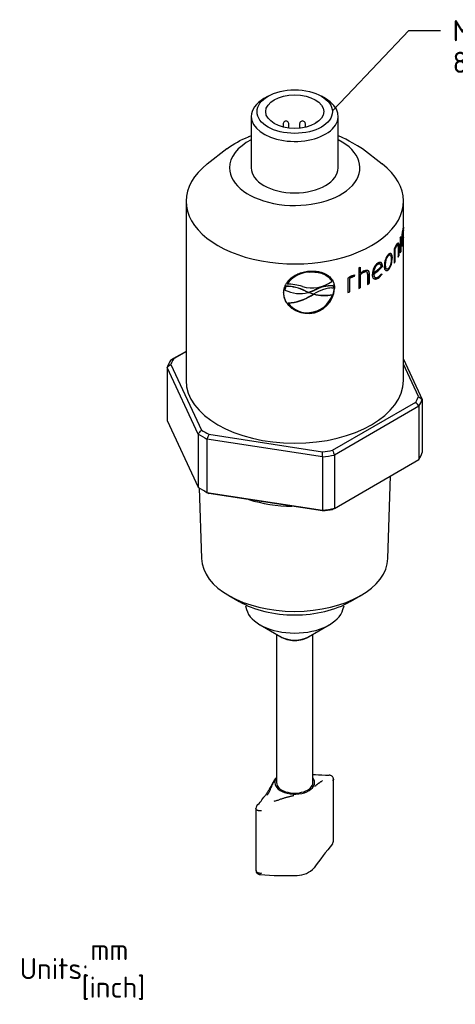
# Model space of a CAD drawing. Header units: millimetres. Extents: x 0 to 288, y -84 to 203.
# Tile 2 of 4: x 5 to 78, y 35 to 198. Entities that reach past the tile are written whole.
import ezdxf
from ezdxf import colors
from ezdxf.entities.mleader import LeaderData, LeaderLine
from ezdxf.math import Vec2, Vec3

# ---------------------------------------------------------------- set-up
doc = ezdxf.new("R2010")
doc.units = ezdxf.units.MM
doc.layers.add('Default', color=7, linetype='Continuous')
doc.layers.add('PDM_011754', color=7, linetype='Continuous')

# ---------------------------------------------------------------- blocks, each defined once
blk = doc.blocks.new('_SE_FILLED')
at = {"color": 0}
blk.add_line((0, 0), (-1, 0), dxfattribs=at)
blk.add_solid([(0, 0), (-1, -0.1665), (-1, 0.1665), (0, 0)], dxfattribs=at)
blk = doc.blocks.new('SE2')
at = {"layer": 'PDM_011754', "color": 7, "linetype": 'Continuous'}
for p, q in [((46.52, 185.66), (45.85, 185.27)), ((56.03, 185.27), (55.35, 185.66)), ((43.74, 182.33), (43.74, 174.49)), ((51.75, 181.08), (51.75, 180.38)), ((52.71, 180.53), (52.71, 181.08)), ((54.48, 181.24), (54.57, 181.44)), ((54.57, 181.44), (54.73, 181.41)), ((58.14, 174.49), (58.14, 182.33)), ((49.01, 181.04), (49.01, 180.57)), ((49.97, 180.4), (49.97, 181.04)), ((43.61, 179.06), (43.3, 178.94)), ((58.57, 178.94), (58.27, 179.06)), ((39.69, 176.97), (36.45, 174.43)), ((65.43, 174.43), (62.18, 176.97)), ((43.74, 174.49), (43.74, 173.8)), ((58.14, 173.8), (58.14, 174.49)), ((32.94, 168.27), (32.94, 138.58)), ((68.94, 164.68), (68.94, 168.27)), ((68.78, 163.42), (68.84, 163.42)), ((68.83, 163.61), (68.89, 163.61)), ((68.9, 163.88), (68.89, 163.61)), ((68.94, 163.74), (68.94, 164.42)), ((68.94, 162.41), (68.94, 163.47)), ((68.42, 162.21), (68.42, 159.72)), ((68.44, 162.25), (68.44, 159.91)), ((68.49, 162.4), (68.49, 159.91)), ((68.65, 161.81), (68.71, 161.8)), ((68.89, 161.78), (68.9, 161.64)), ((68.93, 161.95), (68.93, 162.24)), ((68.94, 138.58), (68.94, 162.18)), ((67.4, 160.36), (67.4, 157.99)), ((67.47, 160.39), (67.53, 160.38)), ((67.47, 160.39), (67.47, 158.18)), ((67.53, 160.38), (67.53, 158.17)), ((67.75, 160.89), (67.8, 160.88)), ((67.99, 161.05), (67.93, 161.06)), ((68.07, 160.72), (68.07, 159.02)), ((68.12, 160.93), (68.17, 160.92)), ((68.12, 160.93), (68.12, 159.21)), ((68.17, 160.92), (68.17, 159.2)), ((68.44, 159.91), (68.49, 159.91)), ((68.72, 161.15), (68.78, 161.14)), ((68.78, 161.05), (68.84, 161.05)), ((66.42, 159.28), (66.47, 159.26)), ((66.73, 159.37), (66.67, 159.39)), ((67.01, 158.85), (67.07, 158.83)), ((68.12, 159.21), (68.17, 159.2)), ((61.53, 157.23), (61.53, 153.8)), ((61.77, 157.33), (61.77, 156.31)), ((61.8, 157.34), (61.8, 156.29)), ((64.64, 157.83), (64.68, 157.81)), ((65.04, 157.9), (65, 157.92)), ((65.37, 157.55), (65.36, 157.4)), ((65.36, 157.4), (65.41, 157.38)), ((65.37, 157.55), (65.41, 157.53)), ((65.41, 157.53), (65.41, 157.38)), ((65.93, 157.76), (65.98, 157.74)), ((66.14, 157.04), (66.19, 157.02)), ((66.42, 156.92), (66.47, 156.9)), ((67.47, 158.18), (67.53, 158.17)), ((53.38, 156.58), (53.39, 156.54)), ((57.06, 155.03), (57.08, 155)), ((59.73, 155.5), (59.73, 153.13)), ((60.57, 155.77), (59.99, 155.47)), ((59.99, 155.47), (60.02, 155.44)), ((59.99, 155.47), (59.99, 153.26)), ((60.6, 155.74), (60.02, 155.44)), ((60.02, 155.44), (60.02, 153.23)), ((60.76, 155.83), (60.57, 155.77)), ((60.57, 155.77), (60.6, 155.74)), ((60.79, 155.8), (60.6, 155.74)), ((60.63, 155.98), (60.85, 156.05)), ((60.81, 156.04), (60.76, 155.83)), ((60.76, 155.83), (60.79, 155.8)), ((60.85, 156.05), (60.79, 155.8)), ((61.77, 156.31), (61.8, 156.29)), ((61.77, 156.08), (61.8, 156.05)), ((61.77, 156.08), (61.77, 153.94)), ((61.8, 156.05), (61.8, 153.91)), ((62.33, 156.5), (62.37, 156.48)), ((62.88, 156.54), (62.84, 156.56)), ((63.01, 156.2), (63.01, 154.49)), ((63.22, 156.37), (63.26, 156.34)), ((63.22, 156.37), (63.22, 154.65)), ((63.26, 156.34), (63.26, 154.62)), ((63.98, 156.4), (64.03, 156.37)), ((63.99, 156.2), (64.04, 156.17)), ((64.22, 155.65), (64.27, 155.62)), ((64.72, 155.52), (64.77, 155.5)), ((65.26, 156.23), (65.31, 156.12)), ((65.29, 156.26), (65.36, 156.1)), ((65.31, 156.12), (65.36, 156.1)), ((49.32, 153.55), (49.49, 154.16)), ((49.32, 153.58), (49.32, 153.55)), ((49.49, 154.19), (49.49, 154.16)), ((52.69, 153.4), (52.7, 153.36)), ((52.69, 153.4), (53.17, 153.19)), ((52.7, 153.36), (53.18, 153.15)), ((53.28, 153.19), (54.14, 153.51)), ((53.29, 153.16), (54.15, 153.48)), ((54.14, 153.51), (54.15, 153.48)), ((57.31, 154.29), (57.33, 154.25)), ((57.33, 154.25), (57.37, 153.88)), ((57.52, 153.84), (57.54, 153.81)), ((61.77, 153.94), (61.8, 153.91)), ((63.22, 154.65), (63.26, 154.62)), ((49.11, 153.17), (49.1, 153.14)), ((53.17, 153.19), (53.18, 153.15)), ((53.24, 153.13), (53.19, 153.13)), ((54.03, 152.87), (53.24, 153.13)), ((53.28, 153.19), (53.29, 153.16)), ((53.66, 152.66), (54.02, 152.88)), ((53.67, 152.62), (54.03, 152.85)), ((54.03, 152.85), (54.02, 152.88)), ((54.03, 152.87), (54.07, 152.88)), ((54.07, 152.89), (54.09, 152.85)), ((57.19, 152.79), (57.21, 152.76)), ((59.99, 153.26), (60.02, 153.23)), ((49.87, 151.42), (49.86, 151.39)), ((53.38, 149.7), (53.39, 149.67)), ((30.36, 141.89), (32.94, 143.37)), ((30.89, 142.19), (30.36, 141.89)), ((32.94, 143.37), (30.89, 142.19)), ((68.94, 142.13), (72.04, 135.44)), ((29.83, 140.74), (29.83, 131.92)), ((34.95, 129.7), (29.83, 140.74)), ((30.45, 141.24), (35.49, 130.36)), ((71.43, 135.92), (68.94, 141.29)), ((72.04, 135.44), (72.04, 126.62)), ((57.2, 127.01), (70.98, 134.97)), ((71.51, 134.29), (57.52, 126.21)), ((71.51, 134.29), (71.51, 125.47)), ((29.83, 131.92), (34.95, 120.88)), ((34.95, 129.7), (34.95, 120.88)), ((36.71, 129.66), (55.54, 126.75)), ((36.41, 128.86), (36.41, 120.04)), ((55.53, 125.9), (36.41, 128.86)), ((55.53, 125.9), (55.53, 117.09)), ((57.52, 126.21), (57.52, 117.39)), ((57.52, 117.39), (71.51, 125.47)), ((66.38, 109.08), (66.81, 122.76)), ((35.13, 120.77), (35.5, 109.08)), ((35.66, 120.45), (36.09, 120.21)), ((36.41, 120.04), (55.53, 117.09)), ((55.54, 116.95), (36.71, 119.87)), ((57.52, 117.39), (57.2, 117.21)), ((40.02, 102.93), (41.76, 101.93)), ((60.12, 101.93), (61.86, 102.93)), ((42.77, 101.26), (42.94, 100.64)), ((58.93, 100.64), (59.11, 101.26)), ((45.21, 98.09), (48.65, 96.11)), ((53.23, 96.11), (56.66, 98.09)), ((47.93, 96.52), (47.93, 71.95)), ((53.95, 71.95), (53.95, 96.52)), ((48.51, 96.18), (48.58, 96.14)), ((53.3, 96.14), (53.36, 96.18)), ((57.36, 62.24), (57.36, 72.51)), ((44.52, 67.66), (44.52, 57.39))]:
    blk.add_line(p, q, dxfattribs=at)
for centre, radius, start, end in [((49.49, 181.04), 0.48, 60, 180), ((49.49, 181.04), 0.48, 0, 60), ((52.23, 181.08), 0.48, 60, 180), ((52.23, 181.08), 0.48, 0, 60), ((80.68, 161.55), 12.03, 170.0148, 179.7176), ((78.58, 161.84), 9.87, 170.7768, 180.191), ((69.94, 163.49), 1.11, 159.2048, 172.3351), ((44.47, 164.46), 24.47, 358.3716, 0.512), ((49.82, 164.28), 19.12, 359.0542, 0.9145), ((64.09, 162.05), 4.81, 350.9628, 356.7059), ((63.48, 161.92), 5.43, 350.823, 357.0732), ((67.11, 162.41), 1.83, 354.479, 359.5259), ((87.73, 163.6), 18.84, 183.9287, 184.0206), ((66.9, 162.18), 2.04, 353.5419, 2.8961), ((73.82, 157.35), 7.09, 148.011, 154.8831), ((73.89, 157.2), 7.16, 149.037, 153.5843), ((73.95, 157.19), 7.17, 149.0167, 153.5718), ((63.42, 161.92), 5.43, 350.8363, 351.785), ((68.6, 157.66), 2.81, 139.4497, 181.6035), ((68.14, 157.89), 2.21, 141.1285, 183.3441), ((64.2, 158.66), 2.87, 322.2013, 3.4731), ((63.72, 154.27), 2.78, 118.2365, 133.6379), ((66.1, 156.24), 2.28, 128.265, 181.2484), ((65.8, 156.44), 1.82, 129.7491, 181.2447), ((53.68, 169.29), 16.66, 308.2176, 314.4884), ((65.81, 156.43), 1.79, 129.2308, 181.6611), ((53.64, 169.66), 16.86, 308.0257, 313.3777), ((53.69, 169.32), 16.73, 308.1997, 314.4655), ((53.51, 151.92), 4.66, 91.599, 145.3125), ((53.53, 151.84), 4.7, 91.7051, 145.052), ((53.79, 159.41), 5.51, 253.2695, 306.6296), ((62.14, 152.08), 4.19, 111.1197, 125.1902), ((63.42, 154.45), 2.33, 117.8104, 135.2716), ((63.46, 154.41), 2.33, 117.7786, 135.233), ((63.25, 157.55), 2.51, 305.9897, 325.3025), ((63.43, 157.55), 2.26, 306.5237, 325.3317), ((63.29, 157.54), 2.51, 305.9674, 325.2705), ((53.3, 152.82), 4.05, 160.1662, 169.179), ((51.81, 158.54), 5.58, 243.4504, 284.2722), ((49.53, 147.54), 6.66, 61.666, 90.33), ((49.56, 147.58), 6.58, 61.4882, 90.5993), ((49.77, 146.82), 7.71, 71.5462, 90.6704), ((53.05, 154.17), 4.48, 274.2508, 355.7553), ((53.07, 154.14), 4.48, 274.117, 355.7268), ((57.25, 147.64), 6.64, 89.5342, 117.8929), ((57.22, 147.79), 6.47, 89.0735, 118.3235), ((49.28, 159.67), 8.31, 274.0389, 301.9323), ((49.29, 159.65), 8.25, 274.0349, 302.0396), ((52.18, 183.81), 30.64, 271.8408, 272.0462), ((52.18, 183.88), 30.74, 271.8485, 272.0539), ((53.03, 154.24), 4.43, 274.7377, 340.5401), ((51, 182.94), 30.24, 275.7537, 275.8559), ((55.86, 160.43), 7.75, 256.6446, 279.8185), ((55.88, 160.5), 7.85, 256.7938, 279.741), ((53.01, 153.72), 3.92, 216.5245, 275.5298), ((332.54, -234.14), 481.84, 128.8267, 128.9211), ((687.13, 924.08), 1000.15, 232.00315, 232.04803), ((-255.67, -121.06), 415.03, 37.9707, 38.089), ((-431.38, 512.18), 603.12, 320.64225, 320.72346), ((364.24, 8.04), 349.38, 159.629, 159.7693), ((-282.62, 131.79), 338.2, 359.0024, 359.1458), ((442.25, 281.88), 415.03, 201.9109, 202.0292), ((112.9, 247.87), 148.97, 239.1038, 239.2368), ((46.89, 116.13), 8.69, 5.4134, 6.2978), ((51.21, 69.91), 4.39, 142.5701, 148.1786), ((49.86, 70.86), 2.74, 134.954, 141.3195), ((54.99, 83.18), 9.93, 263.9916, 265.9609), ((60.17, 194.88), 121.74, 267.2314, 268.3295), ((17.71, 91.19), 35.51, 319.4411, 322.8158), ((45.21, 67.66), 0.682, 139.8702, 180.4957), ((56.67, 62.24), 0.681, 319.9007, 0.5658), ((95.65, 29.22), 50.4, 139.7343, 145.412), ((51.29, 60.48), 3.9, 270.5447, 317.2044), ((49.4, 109.03), 52.48, 265.47, 272.1069)]:
    blk.add_arc(centre, radius, start, end, dxfattribs=at)
for major_axis in [(-6.24, 0), (4.8, 0)]:
    blk.add_ellipse((50.94, 183.11), major_axis=major_axis, ratio=0.57735, dxfattribs=at)
for centre, major_axis, ratio, start_param, end_param in [((50.94, 182.33), (-7.2, 0), 0.57735, 5.497787, 6.283185), ((50.94, 182.33), (-7.2, 0), 0.57735, 0, 3.926991), ((50.94, 173.8), (-10.8, 0), 0.57735, 5.442117, 6.283185), ((50.94, 173.8), (-10.8, 0), 0.57735, 0, 3.982661), ((50.94, 168.27), (-18, 0), 0.57735, 5.647992, 6.283185), ((50.94, 168.27), (-18, 0), 0.57735, 0, 3.776786), ((50.94, 173.8), (7.2, 0), 0.57735, 3.141593, 6.283185), ((50.94, 164.69), (18, 0), 0.57735, -0.241023, -0.222453), ((50.94, 162.2), (18, 0), 0.57735, -0.241023, -0.222453), ((50.94, 162.2), (17.94, 0), 0.57735, -0.227017, -0.222453), ((50.94, 162.2), (17.94, 0), 0.57735, -0.300286, -0.292296), ((50.94, 162.2), (18, 0), 0.57735, -0.31087, -0.292296), ((50.94, 165.63), (18, 0), 0.57735, -0.941373, -0.922798), ((50.94, 162.2), (17.94, 0), 0.57735, -0.409352, -0.398394), ((50.94, 162.2), (18, 0), 0.57735, -0.416968, -0.398394), ((50.94, 162.2), (17.94, 0), 0.57735, -0.938935, -0.922798), ((50.94, 162.2), (18, 0), 0.57735, -0.941373, -0.922798), ((50.94, 162.2), (17.94, 0), 0.57735, -0.832244, -0.8167), ((50.94, 162.2), (18, 0), 0.57735, -0.835275, -0.8167), ((50.94, 162.2), (17.94, 0), 0.57735, -1.058547, -1.041846), ((50.94, 162.2), (18, 0), 0.57735, -1.06042, -1.041846), ((50.94, 138.58), (-21, 0), 0.57735, -0.302632, -0.220966), ((50.94, 138.09), (-21.6, 0), 0.57735, -0.309516, -0.214083), ((50.94, 138.58), (18, 0), 0.57735, 3.141593, 6.283185), ((50.94, 138.58), (21, 0), 0.57735, -0.302632, -0.220966), ((50.94, 138.09), (21.6, 0), 0.57735, -0.309516, -0.214083), ((50.94, 138.09), (-21.6, 0), 0.57735, 0.737682, 0.833115), ((50.94, 138.58), (-21, 0), 0.57735, 0.744565, 0.826231), ((50.94, 138.09), (21.6, 0), 0.57735, -1.356713, -1.26128), ((50.94, 138.58), (21, 0), 0.57735, -1.34983, -1.268164), ((50.94, 129.27), (21.6, 0), 0.57735, -0.309516, -0.214083), ((50.94, 129.27), (-21.6, 0), 0.57735, 0.737682, 0.833115), ((50.94, 128.78), (-21, 0), 0.57735, 0.785398, 0.826231), ((50.94, 126.97), (-16, 0), 0.57735, 1.07541, 1.542584), ((50.94, 129.27), (21.6, 0), 0.57735, -1.356713, -1.26128), ((50.94, 128.78), (21, 0), 0.57735, -1.34983, -1.268164), ((50.94, 109.24), (-15.44, 0), 0.57735, 0.018147, 3.123446), ((50.94, 107.23), (-12.98, 0), 0.57735, 0.785398, 2.356195), ((50.94, 101.4), (8.1, 0), 0.57735, 3.304491, 6.120287), ((50.94, 97.22), (3.01, 0), 0.57735, 3.81173, 5.613048), ((50.94, 97.43), (3.24, 0), 0.57735, 3.926991, 5.497787), ((50.94, 71.95), (-3.3, 0), 0.57735, 0, 3.562906), ((50.94, 71.95), (-3.3, 0), 0.57735, 5.861872, 6.283185), ((50.94, 71.95), (-3.01, 0), 0.57735, 0, 3.141593), ((45.28, 57.31), (0.016, 0.6), 0.390389, 3.08862, 3.121614)]:
    blk.add_ellipse(centre, major_axis=major_axis, ratio=ratio, start_param=start_param, end_param=end_param, dxfattribs=at)
for points, knots in [([(68.89, 163.61), (68.89, 163.61), (68.88, 163.6), (68.88, 163.58), (68.87, 163.55), (68.85, 163.5), (68.84, 163.44), (68.84, 163.42)], [0, 0, 0, 0, 0.166648, 0.332944, 0.500087, 0.750303, 1, 1, 1, 1]), ([(68.94, 163.46), (68.94, 163.46), (68.94, 163.44), (68.94, 163.42), (68.93, 163.5), (68.93, 163.64), (68.93, 163.72), (68.93, 163.77)], [0.2252641, 0.2252641, 0.2252641, 0.2252641, 0.2512576, 0.4998958, 0.7484189, 0.8732386, 1, 1, 1, 1]), ([(68.94, 163.96), (68.94, 163.9), (68.94, 163.78), (68.94, 163.74), (68.94, 163.74), (68.94, 163.74)], [0, 0, 0, 0, 0.2497865, 0.4990786, 0.5192733, 0.5192733, 0.5192733, 0.5192733]), ([(68.84, 161.05), (68.82, 160.99), (68.79, 160.87), (68.74, 160.82), (68.7, 160.89), (68.66, 161.16), (68.66, 161.45), (68.65, 161.61)], [0, 0, 0, 0, 0.179066, 0.34054, 0.499615, 0.720059, 1, 1, 1, 1]), ([(68.66, 161.59), (68.66, 161.44), (68.67, 161.3), (68.69, 161.17), (68.7, 161.15), (68.72, 161.15)], [0.1606641, 0.1606641, 0.1606641, 0.1606641, 0.5, 0.5, 0.6940343, 0.6940343, 0.6940343, 0.6940343]), ([(68.71, 161.8), (68.71, 161.69), (68.72, 161.45), (68.74, 161.18), (68.78, 161.11), (68.81, 161.2), (68.83, 161.26), (68.84, 161.3)], [0, 0, 0, 0, 0.252645, 0.500323, 0.748977, 0.873531, 1, 1, 1, 1]), ([(67.8, 161.11), (67.85, 161.17), (67.95, 161.31), (68.08, 161.4), (68.15, 161.28), (68.17, 161.09), (68.17, 160.98), (68.17, 160.92)], [0, 0, 0, 0, 0.250304, 0.499485, 0.74814, 0.873464, 1, 1, 1, 1]), ([(68.07, 160.72), (68.07, 160.76), (68.07, 160.84), (68.05, 160.98), (68.01, 161.07), (67.93, 161.03), (67.86, 160.95), (67.82, 160.91), (67.8, 160.88)], [0, 0, 0, 0, 0.126024, 0.25085, 0.499736, 0.746154, 0.862965, 1, 1, 1, 1]), ([(68.01, 161.37), (68.01, 161.37), (68.01, 161.37), (68.05, 161.36), (68.08, 161.31), (68.11, 161.15), (68.11, 161.04), (68.12, 160.93)], [0.4863209, 0.4863209, 0.4863209, 0.4863209, 0.5, 0.5, 0.75, 0.75, 1, 1, 1, 1]), ([(68.78, 161.05), (68.76, 160.96), (68.73, 160.87), (68.7, 160.84), (68.7, 160.84), (68.69, 160.84)], [0, 0, 0, 0, 0.25, 0.25, 0.3172201, 0.3172201, 0.3172201, 0.3172201]), ([(65.98, 157.74), (65.99, 157.99), (66.01, 158.26), (66.12, 158.68), (66.18, 158.83), (66.31, 159.08), (66.39, 159.17), (66.47, 159.26)], [0, 0, 0, 0, 0.5, 0.5, 0.75, 0.75, 1, 1, 1, 1]), ([(66.42, 159.28), (66.47, 159.31), (66.54, 159.37), (66.63, 159.4), (66.66, 159.39), (66.67, 159.39)], [0, 0, 0, 0, 0.1684914, 0.2512594, 0.316096, 0.316096, 0.316096, 0.316096]), ([(67.01, 158.85), (67, 158.53), (66.98, 158.18), (66.83, 157.63), (66.77, 157.45), (66.6, 157.14), (66.51, 157.03), (66.42, 156.92)], [0, 0, 0, 0, 0.5, 0.5, 0.75, 0.75, 1, 1, 1, 1]), ([(66.47, 159.49), (66.52, 159.52), (66.61, 159.6), (66.78, 159.69), (66.95, 159.6), (67.03, 159.33), (67.06, 159.06), (67.06, 158.91), (67.07, 158.83)], [0, 0, 0, 0, 0.12564, 0.249499, 0.498683, 0.748359, 0.873873, 1, 1, 1, 1]), ([(66.47, 159.26), (66.54, 159.32), (66.62, 159.37), (66.74, 159.38), (66.79, 159.34), (66.9, 159.13), (66.91, 158.89), (66.91, 158.66)], [0, 0, 0, 0, 0.25, 0.25, 0.5, 0.5, 1, 1, 1, 1]), ([(66.91, 158.66), (66.91, 158.41), (66.89, 158.14), (66.79, 157.71), (66.74, 157.57), (66.62, 157.31), (66.54, 157.22), (66.47, 157.13)], [0, 0, 0, 0, 0.5, 0.5, 0.75, 0.75, 1, 1, 1, 1]), ([(66.77, 159.67), (66.82, 159.65), (66.85, 159.62), (66.93, 159.51), (66.96, 159.4), (67, 159.15), (67.01, 159), (67.01, 158.85)], [0.3493012, 0.3493012, 0.3493012, 0.3493012, 0.5, 0.5, 0.75, 0.75, 1, 1, 1, 1]), ([(49.1, 153.14), (49.11, 153.21), (49.12, 153.36), (49.15, 153.59), (49.2, 153.8), (49.26, 154.01), (49.33, 154.21), (49.41, 154.4), (49.51, 154.59), (49.62, 154.77), (49.75, 154.94), (49.89, 155.11), (50.04, 155.27), (50.2, 155.43), (50.47, 155.66), (50.88, 155.94), (51.39, 156.2), (51.88, 156.39), (52.34, 156.52), (52.85, 156.62), (53.21, 156.67), (53.39, 156.69)], [0, 0, 0, 0, 0.041912, 0.082838, 0.122882, 0.162159, 0.200787, 0.238892, 0.276605, 0.314062, 0.3514, 0.388757, 0.426274, 0.464087, 0.50233, 0.602807, 0.702045, 0.769013, 0.840389, 0.917128, 1, 1, 1, 1]), ([(53.39, 156.69), (53.63, 156.7), (54.09, 156.7), (54.75, 156.64), (55.35, 156.51), (55.88, 156.32), (56.4, 156.02), (56.87, 155.62), (57.25, 155.12), (57.47, 154.5), (57.52, 154.05), (57.54, 153.81)], [0, 0, 0, 0, 0.107364, 0.208825, 0.30642, 0.40243, 0.499248, 0.625059, 0.748824, 0.861713, 1, 1, 1, 1]), ([(62.84, 156.56), (62.82, 156.57), (62.81, 156.58), (62.67, 156.63), (62.49, 156.57), (62.33, 156.5)], [0.4318189, 0.4318189, 0.4318189, 0.4318189, 0.5, 0.5, 1, 1, 1, 1]), ([(62.41, 156.72), (62.52, 156.77), (62.73, 156.85), (62.99, 156.86), (63.13, 156.77), (63.21, 156.66), (63.24, 156.51), (63.26, 156.4), (63.26, 156.34)], [0, 0, 0, 0, 0.253039, 0.498147, 0.622896, 0.748647, 0.8738, 1, 1, 1, 1]), ([(63.03, 156.83), (63.09, 156.79), (63.13, 156.74), (63.2, 156.59), (63.21, 156.48), (63.22, 156.37)], [0.5609052, 0.5609052, 0.5609052, 0.5609052, 0.75, 0.75, 1, 1, 1, 1]), ([(64.64, 157.83), (64.68, 157.86), (64.75, 157.9), (64.88, 157.95), (64.96, 157.94), (65, 157.92)], [0, 0, 0, 0, 0.1254521, 0.2496646, 0.4186281, 0.4186281, 0.4186281, 0.4186281]), ([(64.68, 158.03), (64.74, 158.06), (64.84, 158.12), (64.99, 158.18), (65.12, 158.19), (65.27, 158.13), (65.37, 157.95), (65.4, 157.72), (65.41, 157.59), (65.41, 157.53)], [0, 0, 0, 0, 0.125124, 0.249195, 0.374321, 0.499956, 0.748989, 0.874102, 1, 1, 1, 1]), ([(64.68, 157.81), (64.76, 157.86), (64.84, 157.9), (64.98, 157.93), (65.05, 157.91), (65.19, 157.78), (65.21, 157.59), (65.22, 157.4)], [0, 0, 0, 0, 0.25, 0.25, 0.5, 0.5, 1, 1, 1, 1]), ([(65.14, 158.18), (65.15, 158.17), (65.17, 158.16), (65.25, 158.1), (65.3, 158.02), (65.35, 157.81), (65.36, 157.68), (65.37, 157.55)], [0.4411252, 0.4411252, 0.4411252, 0.4411252, 0.5, 0.5, 0.7499999, 0.7499999, 1, 1, 1, 1]), ([(66.47, 156.9), (66.42, 156.86), (66.33, 156.79), (66.13, 156.7), (65.94, 156.8), (65.84, 157.08), (65.81, 157.36), (65.8, 157.51), (65.79, 157.58)], [0, 0, 0, 0, 0.125643, 0.249491, 0.49868, 0.748372, 0.873881, 1, 1, 1, 1]), ([(66.14, 157.04), (66.1, 157.06), (66.01, 157.15), (65.95, 157.41), (65.94, 157.64), (65.93, 157.76)], [0.322758, 0.322758, 0.322758, 0.322758, 0.4994896, 0.7476664, 1, 1, 1, 1]), ([(66.47, 157.13), (66.39, 157.07), (66.32, 157.02), (66.18, 157.01), (66.12, 157.06), (66, 157.27), (65.99, 157.51), (65.98, 157.74)], [0, 0, 0, 0, 0.25, 0.25, 0.5, 0.5, 1, 1, 1, 1]), ([(66.42, 156.92), (66.32, 156.84), (66.22, 156.77), (66.09, 156.75), (66.05, 156.75), (66.02, 156.77)], [0, 0, 0, 0, 0.25, 0.25, 0.365928, 0.365928, 0.365928, 0.365928]), ([(53.38, 156.58), (53.6, 156.58), (54, 156.59), (54.78, 156.55), (55.65, 156.3), (56.52, 155.79), (56.88, 155.28), (57.06, 155.03)], [0, 0, 0, 0, 0.136865, 0.250911, 0.501103, 0.749912, 1, 1, 1, 1]), ([(53.39, 156.54), (53.79, 156.56), (54.19, 156.56), (54.95, 156.46), (55.3, 156.37), (55.95, 156.1), (56.24, 155.93), (56.72, 155.51), (56.91, 155.25), (57.08, 154.99)], [0, 0, 0, 0, 0.25, 0.25, 0.5, 0.5, 0.75, 0.75, 1, 1, 1, 1]), ([(57.12, 155.27), (57.15, 155.22), (57.18, 155.17), (57.21, 155.13), (57.24, 155.07), (57.26, 155.01), (57.29, 154.96), (57.34, 154.84), (57.38, 154.72), (57.42, 154.6), (57.45, 154.48), (57.47, 154.35), (57.48, 154.23), (57.5, 154.1), (57.51, 153.97), (57.52, 153.84)], [0.7145562, 0.7145562, 0.7145562, 0.7145562, 0.7471451, 0.7471451, 0.7471451, 0.7835164, 0.7835164, 0.7835164, 0.8564821, 0.8564821, 0.8564821, 0.9280054, 0.9280054, 0.9280054, 1, 1, 1, 1]), ([(63.01, 156.2), (63.01, 156.25), (63, 156.33), (62.96, 156.47), (62.84, 156.59), (62.62, 156.57), (62.45, 156.51), (62.37, 156.48)], [0, 0, 0, 0, 0.167706, 0.251078, 0.499866, 0.745436, 1, 1, 1, 1]), ([(64.77, 155.5), (64.7, 155.46), (64.57, 155.39), (64.38, 155.32), (64.2, 155.32), (64, 155.42), (63.87, 155.65), (63.83, 155.95), (63.82, 156.11), (63.81, 156.19)], [0, 0, 0, 0, 0.125615, 0.250086, 0.374731, 0.499621, 0.748723, 0.874174, 1, 1, 1, 1]), ([(63.99, 156.2), (64.01, 156.09), (64.02, 155.97), (64.08, 155.78), (64.13, 155.7), (64.21, 155.66), (64.22, 155.65), (64.22, 155.65)], [0, 0, 0, 0, 0.25, 0.25, 0.5, 0.5, 0.5278359, 0.5278359, 0.5278359, 0.5278359]), ([(64.04, 156.17), (64.04, 156.12), (64.06, 156.01), (64.1, 155.8), (64.2, 155.64), (64.36, 155.59), (64.49, 155.59), (64.63, 155.65), (64.73, 155.7), (64.77, 155.73)], [0, 0, 0, 0, 0.125003, 0.249406, 0.497998, 0.623311, 0.748646, 0.873806, 1, 1, 1, 1]), ([(64.72, 155.52), (64.59, 155.45), (64.46, 155.38), (64.24, 155.34), (64.15, 155.35), (64.07, 155.39)], [0, 0, 0, 0, 0.25, 0.25, 0.4475973, 0.4475973, 0.4475973, 0.4475973]), ([(57.37, 153.88), (57.1, 153.9), (56.82, 153.9), (56.26, 153.82), (55.97, 153.74), (55.12, 153.45), (54.59, 153.16), (54.07, 152.88)], [0, 0, 0, 0, 0.25, 0.25, 0.5, 0.5, 1, 1, 1, 1]), ([(53.39, 149.67), (53.15, 149.67), (52.69, 149.67), (52.02, 149.78), (51.41, 149.97), (50.85, 150.25), (50.31, 150.64), (49.81, 151.14), (49.42, 151.74), (49.18, 152.42), (49.13, 152.88), (49.1, 153.14)], [0, 0, 0, 0, 0.107416, 0.208905, 0.306499, 0.402476, 0.499228, 0.625071, 0.748814, 0.861657, 1, 1, 1, 1]), ([(53.38, 149.7), (53.34, 149.7), (53.3, 149.7), (53.26, 149.7), (53.1, 149.7), (52.94, 149.69), (52.78, 149.7), (52.62, 149.71), (52.46, 149.73), (52.3, 149.75), (52.14, 149.78), (51.98, 149.82), (51.83, 149.86), (51.68, 149.91), (51.53, 149.96), (51.39, 150.02), (51.32, 150.05), (51.25, 150.09), (51.18, 150.12), (51.04, 150.19), (50.9, 150.27), (50.77, 150.35), (50.65, 150.43), (50.52, 150.52), (50.41, 150.62), (50.35, 150.67), (50.29, 150.71), (50.24, 150.77), (50.13, 150.87), (50.02, 150.97), (49.93, 151.08), (49.83, 151.2), (49.74, 151.31), (49.66, 151.43), (49.58, 151.55), (49.51, 151.67), (49.44, 151.8), (49.41, 151.86), (49.38, 151.93), (49.35, 151.99), (49.3, 152.12), (49.25, 152.25), (49.22, 152.38), (49.19, 152.51), (49.16, 152.64), (49.15, 152.77), (49.14, 152.84), (49.13, 152.91), (49.13, 152.97), (49.12, 153.04), (49.11, 153.11), (49.11, 153.17)], [0, 0, 0, 0, 0.018178, 0.018178, 0.018178, 0.090966, 0.090966, 0.090966, 0.163938, 0.163938, 0.163938, 0.236898, 0.236898, 0.236898, 0.309846, 0.309846, 0.309846, 0.346218, 0.346218, 0.346218, 0.41914, 0.41914, 0.41914, 0.492051, 0.492051, 0.492051, 0.528422, 0.528422, 0.528422, 0.601332, 0.601332, 0.601332, 0.674247, 0.674247, 0.674247, 0.74717, 0.74717, 0.74717, 0.783543, 0.783543, 0.783543, 0.856511, 0.856511, 0.856511, 0.928028, 0.928028, 0.928028, 0.964006, 0.964006, 0.964006, 1, 1, 1, 1]), ([(47.48, 72.22), (47.38, 72.06), (47.23, 71.8), (46.99, 71.36), (46.8, 71), (46.64, 70.71), (46.5, 70.49), (46.41, 70.33), (46.33, 70.21), (46.25, 70.08), (46.13, 69.92), (46.05, 69.81), (46, 69.73)], [0, 0, 0, 0, 0.193399, 0.356306, 0.491223, 0.598774, 0.68565, 0.755437, 0.787756, 0.838085, 0.908843, 1, 1, 1, 1]), ([(47.58, 72.31), (47.55, 72.26), (47.49, 72.16), (47.4, 71.99), (47.32, 71.81), (47.24, 71.63), (47.16, 71.45), (47.07, 71.25), (46.99, 71.06), (46.9, 70.85), (46.8, 70.65), (46.69, 70.44), (46.58, 70.22), (46.46, 70.01), (46.38, 69.87), (46.34, 69.8)], [0, 0, 0, 0, 0.071167, 0.141889, 0.212625, 0.283813, 0.355861, 0.429143, 0.503997, 0.58072, 0.65957, 0.740762, 0.824477, 0.910854, 1, 1, 1, 1]), ([(54.36, 73.22), (54.27, 73.23), (54.13, 73.24), (53.99, 73.26), (53.95, 73.27)], [0, 0, 0, 0, 0.0828721, 0.1264675, 0.1264675, 0.1264675, 0.1264675]), ([(54.3, 71.31), (54.33, 71.34), (54.39, 71.41), (54.47, 71.5), (54.55, 71.58), (54.63, 71.65), (54.72, 71.72), (54.8, 71.78), (54.89, 71.84), (54.98, 71.91), (55.08, 71.97), (55.18, 72.04), (55.29, 72.11), (55.41, 72.2), (55.5, 72.26), (55.54, 72.3)], [0, 0, 0, 0, 0.071167, 0.141889, 0.212625, 0.283813, 0.355861, 0.429143, 0.503997, 0.58072, 0.65957, 0.740762, 0.824477, 0.910854, 1, 1, 1, 1]), ([(57.35, 72.51), (57.34, 72.58), (57.33, 72.69), (57.25, 72.87), (57.12, 73.03), (56.95, 73.12), (56.77, 73.18), (56.68, 73.19), (56.62, 73.19)], [0, 0, 0, 0, 0.17842, 0.324126, 0.520783, 0.721382, 0.851471, 1, 1, 1, 1]), ([(57.36, 72.51), (57.36, 72.5), (57.35, 72.46), (57.32, 72.38), (57.26, 72.31), (57.22, 72.28)], [0.7556858, 0.7556858, 0.7556858, 0.7556858, 0.7822014, 0.8880985, 1, 1, 1, 1]), ([(47.51, 68.88), (47.6, 68.91), (47.78, 68.95), (48.05, 69.03), (48.3, 69.11), (48.54, 69.2), (48.78, 69.28), (49.01, 69.35), (49.24, 69.43), (49.46, 69.5), (49.68, 69.56), (49.9, 69.62), (50.11, 69.68), (50.33, 69.73), (50.55, 69.77), (50.7, 69.8), (50.77, 69.81)], [0, 0, 0, 0, 0.082872, 0.16335, 0.241517, 0.317481, 0.391376, 0.463366, 0.533645, 0.602437, 0.669993, 0.736596, 0.802555, 0.868204, 0.933895, 1, 1, 1, 1]), ([(45.46, 67.28), (45.43, 67.27), (45.37, 67.26), (45.28, 67.25), (45.18, 67.25), (45.09, 67.25), (45, 67.27), (44.91, 67.29), (44.83, 67.32), (44.75, 67.35), (44.69, 67.39), (44.63, 67.43), (44.58, 67.48), (44.55, 67.53), (44.53, 67.59), (44.52, 67.63), (44.52, 67.66), (44.52, 67.66)], [0, 0, 0, 0, 0.0526581, 0.1053074, 0.1579488, 0.2105835, 0.2632125, 0.3158368, 0.3684575, 0.4210755, 0.473692, 0.526308, 0.5789245, 0.6315425, 0.6841632, 0.7367875, 0.752727, 0.752727, 0.752727, 0.752727]), ([(57.22, 61.99), (57.24, 62.01), (57.27, 62.04), (57.31, 62.09), (57.34, 62.14), (57.35, 62.19), (57.36, 62.23), (57.36, 62.24), (57.36, 62.24)], [0, 0, 0, 0, 0.0516371, 0.1020461, 0.1512272, 0.199181, 0.2459077, 0.2474868, 0.2474868, 0.2474868, 0.2474868]), ([(44.52, 57.39), (44.52, 57.39), (44.52, 57.36), (44.53, 57.32), (44.55, 57.27), (44.58, 57.22), (44.63, 57.17), (44.69, 57.13), (44.75, 57.09), (44.83, 57.05), (44.91, 57.02), (45, 57), (45.09, 56.98), (45.18, 56.97), (45.28, 56.97), (45.37, 56.97), (45.43, 56.98), (45.46, 56.98)], [0.2469915, 0.2469915, 0.2469915, 0.2469915, 0.2632125, 0.3158368, 0.3684575, 0.4210755, 0.473692, 0.526308, 0.5789245, 0.6315425, 0.6841632, 0.7367875, 0.7894165, 0.8420512, 0.8946926, 0.9473419, 1, 1, 1, 1]), ([(44.53, 57.39), (44.53, 57.32), (44.54, 57.21), (44.62, 57.03), (44.76, 56.88), (44.93, 56.78), (45.11, 56.73), (45.2, 56.72), (45.26, 56.71)], [0, 0, 0, 0, 0.178746, 0.324684, 0.521543, 0.721784, 0.851594, 1, 1, 1, 1])]:
    blk.add_open_spline(points, degree=3, knots=knots, dxfattribs=at)
for points in [[(68.94, 163.53), (68.94, 163.52), (68.94, 163.5), (68.94, 163.49)], [(67.93, 161.06), (67.88, 161.07), (67.81, 160.98), (67.75, 160.89)]]:
    blk.add_open_spline(points, degree=3, dxfattribs=at)
blk = doc.blocks.new('_Dot')
at = {"color": 0, "linetype": 'ByBlock', "lineweight": -2}
blk.add_line((-0.5, 0), (-1, 0), dxfattribs=at)
at = {"color": 0, "linetype": 'ByBlock', "const_width": 0.5}
blk.add_lwpolyline([(-0.25, 0, 1), (0.25, 0, 1)], format="xyb", close=True, dxfattribs=at)

msp = doc.modelspace()

# ---------------------------------------------------------------- linework, layer by layer
at = {"layer": 'Default', "color": 7, "linetype": 'Continuous'}
msp.add_open_spline([(39.69, 176.97), (40.92, 177.81), (42.03, 178.49), (43.63, 179.06), (43.76, 179.11), (43.77, 179.11)], degree=3, knots=[0, 0, 0, 0, 0.891798, 0.992014, 1, 1, 1, 1], dxfattribs=at)
msp.add_open_spline([(62.18, 176.97), (59.8, 178.34), (58.45, 179.06), (58.14, 179.11)], degree=3, dxfattribs=at)

# ---------------------------------------------------------------- block references
at = {"layer": 'Default'}
msp.add_blockref('SE2', (0, 0), dxfattribs=at)

# ---------------------------------------------------------------- leaders
at = {"layer": 'Default', "color": 7, "linetype": 'Continuous'}
ml = msp.add_multileader_mtext('Standard', dxfattribs=at)
ml.set_content('{\\pxsm0.9;\\fSolid Edge ISO|b0||i0||c0|p34;\\W1.;M12\\P8 pin Male\\P}', color=256)
ml.set_leader_properties()
ml.set_arrow_properties(name='_SE_FILLED')
ml.build(insert=Vec2(0, 0))
ml.multileader.update_dxf_attribs({"dogleg_length": 5.25, "arrow_head_size": 3.5})
ctx = ml.context
ctx.base_point, ctx.char_height, ctx.arrow_head_size = Vec3(75.09, 196.06), 3.5, 3.5
notes = []
notes.append((ctx, [(0, (1, 1, 0), (69.84, 196.53), (1, 0), 5.25, [(0, [(57.17, 183.22)], 0, [])])]))
ctx.mtext.insert = Vec3(77.09, 198.28)
ml = msp.add_multileader_mtext('Standard', dxfattribs=at)
ml.set_content('{\\pxsm0.9;\\fSolid Edge ISO|b0||i0||c0|p34;\\W1.;mm\\P}', color=256)
ml.set_leader_properties()
ml.set_arrow_properties(name='DOT')
ml.build(insert=Vec2(0, 0))
ml.multileader.update_dxf_attribs({"leader_type": 0, "dogleg_length": 0, "arrow_head_size": 3.5})
ctx = ml.context
ctx.base_point, ctx.char_height, ctx.arrow_head_size = Vec3(0, 0), 3.5, 3.5
ctx.mtext.insert = Vec3(17.12, 46.04)
ml = msp.add_multileader_mtext('Standard', dxfattribs=at)
ml.set_content('{\\pxsm0.9;\\fSolid Edge ISO|b0||i0||c0|p34;\\W1.;Units:\\P}', color=256)
ml.set_leader_properties()
ml.set_arrow_properties(name='DOT')
ml.build(insert=Vec2(0, 0))
ml.multileader.update_dxf_attribs({"leader_type": 0, "dogleg_length": 0, "arrow_head_size": 3.5})
ctx = ml.context
ctx.base_point, ctx.char_height, ctx.arrow_head_size = Vec3(0, 0), 3.5, 3.5
ctx.mtext.insert = Vec3(5.4, 42.88)
ml = msp.add_multileader_mtext('Standard', dxfattribs=at)
ml.set_content('{\\pxsm0.9;\\fSolid Edge ISO|b0||i0||c0|p34;\\W1.;[inch]\\P}', color=256)
ml.set_leader_properties()
ml.build(insert=Vec2(0, 0))
ml.multileader.update_dxf_attribs({"dogleg_length": 0, "arrow_head_size": 0.805})
ctx = ml.context
ctx.base_point, ctx.char_height, ctx.arrow_head_size = Vec3(0, 0), 3.5, 0.805
ctx.mtext.insert = Vec3(15.65, 39.82)
for ctx, leaders in notes:
    for number, flags, end, landing, length, lines in leaders:
        leader = LeaderData()
        leader.index, (leader.has_last_leader_line, leader.has_dogleg_vector, leader.attachment_direction) = number, flags
        leader.last_leader_point, leader.dogleg_vector, leader.dogleg_length = Vec3(end), Vec3(landing), length
        for number, points, colour, breaks in lines:
            line = LeaderLine()
            line.index, line.vertices, line.color, line.breaks = number, Vec3.list(points), colors.encode_raw_color(colour), breaks
            leader.lines.append(line)
        ctx.leaders.append(leader)

doc.saveas('drawing.dxf')
